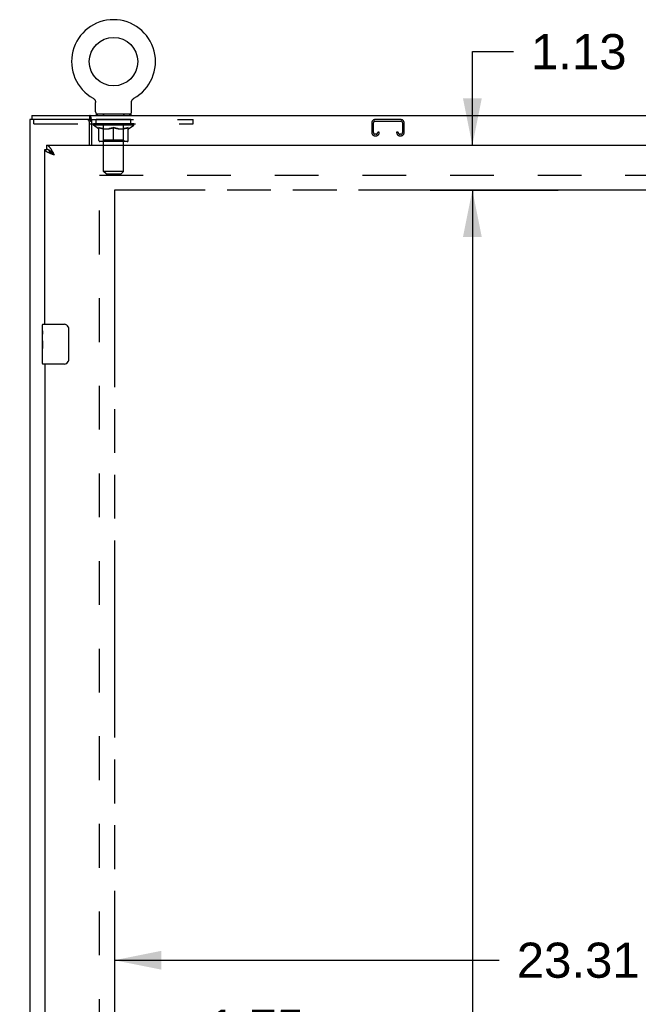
# Model space of a CAD drawing. Header units: inches. Extents: x 0 to 200, y 0 to 130.
# Tile 8 of 21: x 34 to 49, y 78 to 103. Entities that reach past the tile are written whole.
import ezdxf

# ---------------------------------------------------------------- set-up
doc = ezdxf.new("R2010")
doc.units = ezdxf.units.IN
doc.header["$LTSCALE"] = 11.011777
doc.header["$MEASUREMENT"] = 0
doc.linetypes.add('HIDDEN', pattern=[0.2, 0.1, -0.1])
doc.linetypes.add('PHANTOM', pattern=[0.8, 0.45, -0.05, 0.1, -0.05, 0.1, -0.05])
doc.layers.get('0').update_dxf_attribs({"linetype": 'CONTINUOUS'})
for name, color, linetype in [('02___PRT_ALL_AXES', 7, 'CONTINUOUS'), ('AVAILABLE_DOOR_SPACE', 7, 'CONTINUOUS'), ('DEFAULT_2', 8, 'HIDDEN'), ('DIMENSIONS', 7, 'CONTINUOUS')]:
    doc.layers.add(name, color=color, linetype=linetype)
doc.styles.get("Standard").update_dxf_attribs({"font": 'arial.ttf'})
doc.dimstyles.new('DIMSTYLE_1', dxfattribs={"dimtxt": 0.883298, "dimasz": 1.17773, "dimexe": 0.09, "dimexo": 0.07, "dimgap": 0.0375, "dimtad": 0, "dimtih": 1, "dimtoh": 1, "dimzin": 4, "dimdsep": 46, "dimtxsty": 'Standard', "dimblk": '_FILLED', "dimblk1": '_FILLED', "dimblk2": '_FILLED', "dimcen": 0.09, "dimazin": 1, "dimtfac": 1, "dimtdec": 3, "dimtofl": 0, "dimtmove": 0, "dimatfit": 3, "dimldrblk": '_FILLED', "dimfxl": 0, "dimtolj": 1, "dimtzin": 4, "dimarcsym": 0})

# ---------------------------------------------------------------- blocks, each defined once
blk = doc.blocks.new('_FILLED')
at = {"color": 0, "linetype": 'ByBlock'}
blk.add_solid([(0, 0), (-1, 0.2), (-1, -0.2)], dxfattribs=at)
blk = doc.blocks.new('*D8')
at = {"layer": 'DIMENSIONS', "color": 2, "linetype": 'Continuous'}
for p, q in [((34.253, 77.32), (31.897, 77.32)), ((36.003, 77.32), (37.927, 77.32))]:
    blk.add_line(p, q, dxfattribs=at)
at = {"layer": 'DIMENSIONS', "color": 2, "linetype": 'Continuous', "xscale": 1.1777301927, "yscale": 1.1777301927, "zscale": 1.1777301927}
blk.add_blockref('_FILLED', (34.253, 77.32), dxfattribs=at)
at = {"layer": 'DIMENSIONS', "color": 2, "linetype": 'Continuous', "xscale": 1.1777301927, "yscale": 1.1777301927, "zscale": 1.1777301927, "rotation": 180}
blk.add_blockref('_FILLED', (36.003, 77.32), dxfattribs=at)
at = {"layer": 'DIMENSIONS', "color": 2, "linetype": 'Continuous', "insert": (38.369, 77.761), "char_height": 0.8833, "width": 2.40034, "attachment_point": 1, "line_spacing_factor": 0.9}
blk.add_mtext('1.75', dxfattribs=at)
blk = doc.blocks.new('*D9')
at = {"layer": 'DIMENSIONS', "color": 2, "linetype": 'Continuous'}
for p, q in [((36.003, 79), (45.674, 79)), ((59.315, 79), (49.644, 79))]:
    blk.add_line(p, q, dxfattribs=at)
at = {"layer": 'DIMENSIONS', "color": 2, "linetype": 'Continuous', "xscale": 1.1777301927, "yscale": 1.1777301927, "zscale": 1.1777301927, "rotation": 180}
blk.add_blockref('_FILLED', (36.003, 79), dxfattribs=at)
at = {"layer": 'DIMENSIONS', "color": 2, "linetype": 'Continuous', "xscale": 1.1777301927, "yscale": 1.1777301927, "zscale": 1.1777301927}
blk.add_blockref('_FILLED', (59.315, 79), dxfattribs=at)
at = {"layer": 'DIMENSIONS', "color": 2, "linetype": 'Continuous', "insert": (47.659, 79.442), "char_height": 0.8833, "width": 3.08662, "attachment_point": 2, "line_spacing_factor": 0.9}
blk.add_mtext('23.31', dxfattribs=at)
blk = doc.blocks.new('*D11')
at = {"layer": 'DIMENSIONS', "color": 2, "linetype": 'Continuous'}
for p, q in [((45.859, 98.36), (43.939, 98.36)), ((44.999, 98.36), (44.999, 71.118)), ((44.999, 42.11), (44.999, 68.027))]:
    blk.add_line(p, q, dxfattribs=at)
at = {"layer": 'DIMENSIONS', "color": 2, "linetype": 'Continuous', "xscale": 1.1777301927, "yscale": 1.1777301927, "zscale": 1.1777301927}
for p, rotation in [((44.999, 98.36), 90), ((44.999, 42.11), 270)]:
    blk.add_blockref('_FILLED', p, dxfattribs=dict(at, rotation=rotation))
at = {"layer": 'DIMENSIONS', "color": 2, "linetype": 'Continuous', "insert": (44.999, 70.677), "char_height": 0.8833, "width": 3.08662, "attachment_point": 2, "line_spacing_factor": 0.9}
blk.add_mtext('56.25\\Ptyp.', dxfattribs=at)
blk = doc.blocks.new('*D13')
at = {"layer": 'DIMENSIONS', "color": 2, "linetype": 'Continuous'}
for p, q in [((44.999, 99.485), (44.999, 101.84)), ((44.999, 101.84), (46.03, 101.84)), ((43.939, 98.36), (47.154, 98.36)), ((44.999, 98.36), (44.999, 96.004))]:
    blk.add_line(p, q, dxfattribs=at)
at = {"layer": 'DIMENSIONS', "color": 2, "linetype": 'Continuous', "xscale": 1.1777301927, "yscale": 1.1777301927, "zscale": 1.1777301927}
for p, rotation in [((44.999, 99.485), 270), ((44.999, 98.36), 90)]:
    blk.add_blockref('_FILLED', p, dxfattribs=dict(at, rotation=rotation))
at = {"layer": 'DIMENSIONS', "color": 2, "linetype": 'Continuous', "insert": (46.472, 102.281), "char_height": 0.8833, "width": 2.40034, "attachment_point": 1, "line_spacing_factor": 0.9}
blk.add_mtext('1.13', dxfattribs=at)

msp = doc.modelspace()

# ---------------------------------------------------------------- linework, layer by layer
at = {"color": 7, "linetype": 'Continuous'}
for p, q in [((35.466, 100.67), (35.47, 100.667)), ((35.466, 100.67), (35.466, 100.67)), ((35.47, 100.667), (35.474, 100.665)), ((35.474, 100.665), (35.477, 100.663)), ((35.477, 100.663), (35.481, 100.66)), ((35.481, 100.66), (35.484, 100.657)), ((35.484, 100.657), (35.488, 100.654)), ((35.488, 100.654), (35.491, 100.651)), ((35.491, 100.651), (35.494, 100.648)), ((35.494, 100.648), (35.497, 100.645)), ((35.497, 100.645), (35.5, 100.642)), ((35.5, 100.642), (35.503, 100.638)), ((35.503, 100.638), (35.505, 100.635)), ((35.505, 100.635), (35.508, 100.631)), ((35.508, 100.631), (35.51, 100.627)), ((35.51, 100.627), (35.513, 100.624)), ((35.513, 100.624), (35.515, 100.62)), ((35.515, 100.62), (35.517, 100.616)), ((35.517, 100.616), (35.519, 100.612)), ((35.519, 100.612), (35.521, 100.608)), ((35.521, 100.608), (35.522, 100.604)), ((35.522, 100.604), (35.524, 100.599)), ((35.524, 100.599), (35.525, 100.595)), ((35.525, 100.595), (35.526, 100.591)), ((35.53, 100.565), (35.53, 100.561)), ((35.53, 100.325), (35.53, 100.561)), ((36.434, 100.573), (36.435, 100.578)), ((36.434, 100.561), (36.434, 100.565)), ((36.434, 100.325), (36.434, 100.561)), ((36.436, 100.586), (36.437, 100.591)), ((36.436, 100.582), (36.436, 100.587)), ((36.437, 100.591), (36.439, 100.595)), ((36.439, 100.595), (36.44, 100.599)), ((36.44, 100.599), (36.441, 100.604)), ((36.441, 100.604), (36.443, 100.608)), ((36.443, 100.608), (36.445, 100.612)), ((36.445, 100.612), (36.447, 100.616)), ((36.447, 100.616), (36.449, 100.62)), ((36.449, 100.62), (36.451, 100.624)), ((36.451, 100.624), (36.453, 100.627)), ((36.453, 100.627), (36.455, 100.631)), ((36.455, 100.631), (36.458, 100.635)), ((36.458, 100.635), (36.461, 100.638)), ((36.461, 100.638), (36.464, 100.642)), ((36.463, 100.642), (36.466, 100.645)), ((36.466, 100.645), (36.47, 100.648)), ((36.469, 100.648), (36.473, 100.651)), ((36.473, 100.651), (36.476, 100.654)), ((36.476, 100.654), (36.479, 100.657)), ((36.479, 100.657), (36.483, 100.66)), ((36.483, 100.66), (36.486, 100.663)), ((36.486, 100.663), (36.49, 100.665)), ((36.49, 100.665), (36.494, 100.667)), ((36.49, 100.665), (36.492, 100.666)), ((36.494, 100.667), (36.498, 100.67)), ((36.498, 100.67), (36.497, 100.67)), ((35.544, 100.265), (35.544, 100.235)), ((36.419, 100.265), (35.544, 100.265)), ((36.419, 100.265), (36.419, 100.235)), ((33.93, 100.235), (33.93, 100.131)), ((33.93, 100.235), (93.826, 100.235)), ((35.377, 100.027), (35.43, 100.027)), ((35.385, 100.131), (35.385, 100.235)), ((35.43, 100.138), (35.43, 99.485)), ((34.253, 99.381), (34.295, 99.381)), ((34.295, 99.485), (34.295, 99.381)), ((34.359, 99.364), (34.357, 99.365)), ((34.463, 99.278), (34.456, 99.284)), ((34.47, 99.271), (34.463, 99.278)), ((34.474, 99.254), (34.466, 99.259)), ((34.476, 99.263), (34.47, 99.271)), ((34.483, 99.249), (34.474, 99.254)), ((34.486, 99.253), (34.476, 99.263)), ((34.499, 99.238), (34.486, 99.253)), ((34.499, 99.238), (34.483, 99.249)), ((34.193, 94.824), (34.193, 94.97)), ((34.208, 94.985), (34.748, 94.985)), ((34.848, 94.885), (34.848, 94.085)), ((34.193, 94.566), (34.193, 94.6)), ((34.193, 94.369), (34.193, 94.401)), ((34.193, 94), (34.193, 94.139)), ((34.748, 93.985), (34.208, 93.985))]:
    msp.add_line(p, q, dxfattribs=at)
at = {"color": 3, "linetype": 'Continuous'}
for p, q in [((33.878, 100.131), (33.878, 40.339)), ((35.385, 100.131), (33.878, 100.131)), ((35.377, 99.485), (35.377, 100.068)), ((34.253, 94.985), (34.253, 99.381)), ((34.295, 99.485), (62.898, 99.485)), ((34.428, 99.265), (34.416, 99.27)), ((34.439, 99.261), (34.428, 99.265)), ((34.451, 99.256), (34.439, 99.261)), ((34.463, 99.252), (34.451, 99.256)), ((34.47, 99.294), (34.463, 99.306)), ((34.476, 99.282), (34.47, 99.294)), ((34.483, 99.269), (34.476, 99.282)), ((34.499, 99.238), (34.483, 99.269)), ((34.475, 99.247), (34.463, 99.252)), ((34.499, 99.238), (34.475, 99.247)), ((34.253, 93.985), (34.253, 70.735))]:
    msp.add_line(p, q, dxfattribs=at)
at = {"color": 7, "linetype": 'Continuous'}
for points in [[(35.526, 100.591), (35.527, 100.586), (35.528, 100.582)], [(35.527, 100.587), (35.528, 100.582), (35.529, 100.578), (35.529, 100.573), (35.529, 100.569), (35.53, 100.565)], [(35.529, 100.573), (35.529, 100.569), (35.53, 100.565)], [(36.434, 100.561), (36.434, 100.565), (36.434, 100.569), (36.434, 100.573), (36.435, 100.578), (36.436, 100.582)], [(35.416, 100.184), (35.415, 100.189), (35.414, 100.194), (35.413, 100.199), (35.411, 100.204), (35.41, 100.209), (35.408, 100.213), (35.406, 100.217), (35.405, 100.22), (35.403, 100.223), (35.401, 100.226), (35.399, 100.229), (35.396, 100.231), (35.394, 100.233), (35.392, 100.234), (35.389, 100.234), (35.387, 100.235), (35.385, 100.235)], [(35.43, 100.138), (35.429, 100.14), (35.428, 100.143), (35.426, 100.146), (35.425, 100.15), (35.423, 100.154), (35.422, 100.159), (35.421, 100.164), (35.42, 100.169), (35.419, 100.174), (35.416, 100.184)], [(34.357, 99.365), (34.354, 99.366), (34.351, 99.368), (34.348, 99.369), (34.344, 99.371), (34.341, 99.372), (34.338, 99.373), (34.334, 99.374), (34.331, 99.375), (34.328, 99.376), (34.324, 99.377), (34.321, 99.378), (34.318, 99.379), (34.315, 99.379), (34.311, 99.38), (34.308, 99.38), (34.305, 99.38), (34.301, 99.381), (34.298, 99.381), (34.295, 99.381)], [(34.456, 99.284), (34.453, 99.288), (34.45, 99.291), (34.446, 99.295), (34.443, 99.298), (34.44, 99.301), (34.437, 99.304), (34.433, 99.308), (34.43, 99.311), (34.427, 99.314), (34.423, 99.317), (34.42, 99.32), (34.417, 99.323), (34.413, 99.326), (34.41, 99.328), (34.407, 99.331), (34.404, 99.334), (34.4, 99.337), (34.397, 99.339), (34.394, 99.342), (34.39, 99.344), (34.387, 99.346), (34.384, 99.349), (34.381, 99.351), (34.377, 99.353), (34.374, 99.355), (34.371, 99.357), (34.367, 99.359), (34.364, 99.361), (34.361, 99.363), (34.359, 99.364)], [(34.466, 99.259), (34.458, 99.265), (34.454, 99.267), (34.451, 99.27), (34.447, 99.273), (34.443, 99.275), (34.439, 99.278), (34.435, 99.281), (34.432, 99.283), (34.428, 99.286), (34.424, 99.288), (34.421, 99.291), (34.418, 99.294), (34.414, 99.296), (34.411, 99.299), (34.408, 99.302), (34.405, 99.304), (34.401, 99.307), (34.398, 99.31), (34.396, 99.312), (34.393, 99.315), (34.39, 99.318), (34.387, 99.32), (34.385, 99.323), (34.383, 99.325), (34.38, 99.328), (34.378, 99.331), (34.376, 99.333), (34.374, 99.336), (34.372, 99.339), (34.37, 99.341), (34.368, 99.344), (34.367, 99.347), (34.365, 99.349), (34.364, 99.352), (34.363, 99.354), (34.362, 99.357), (34.361, 99.36), (34.36, 99.362), (34.359, 99.364)], [(34.841, 94.921), (34.843, 94.915), (34.845, 94.909), (34.846, 94.903), (34.847, 94.897), (34.847, 94.891), (34.848, 94.885)], [(34.848, 94.085), (34.847, 94.079), (34.847, 94.072), (34.846, 94.066), (34.845, 94.06), (34.843, 94.054), (34.841, 94.049)]]:
    msp.add_lwpolyline(points, dxfattribs=at)
at = {"color": 3, "linetype": 'Continuous'}
for points in [[(35.401, 100.112), (35.4, 100.115), (35.399, 100.117), (35.397, 100.12), (35.396, 100.122), (35.395, 100.124), (35.394, 100.126), (35.392, 100.128), (35.391, 100.129), (35.389, 100.13), (35.388, 100.13), (35.386, 100.131), (35.385, 100.131)], [(35.43, 100.075), (35.428, 100.075), (35.426, 100.076), (35.424, 100.077), (35.422, 100.078), (35.42, 100.079), (35.418, 100.081), (35.416, 100.083), (35.414, 100.085), (35.412, 100.087), (35.411, 100.09), (35.409, 100.092), (35.408, 100.095), (35.407, 100.097), (35.405, 100.1), (35.404, 100.103), (35.403, 100.106), (35.401, 100.112)], [(34.357, 99.294), (34.352, 99.296), (34.348, 99.298), (34.343, 99.301), (34.338, 99.303), (34.334, 99.305), (34.329, 99.307), (34.325, 99.31), (34.321, 99.312), (34.317, 99.314), (34.313, 99.316), (34.309, 99.319), (34.305, 99.321), (34.301, 99.323), (34.298, 99.325), (34.294, 99.327), (34.291, 99.33), (34.288, 99.332), (34.285, 99.334), (34.282, 99.336), (34.279, 99.339), (34.276, 99.341), (34.274, 99.343), (34.272, 99.345), (34.269, 99.347), (34.267, 99.35), (34.265, 99.352), (34.263, 99.354), (34.262, 99.356), (34.26, 99.359), (34.259, 99.361), (34.257, 99.363), (34.256, 99.365), (34.255, 99.367), (34.255, 99.37), (34.254, 99.372), (34.253, 99.374), (34.253, 99.376), (34.253, 99.379), (34.253, 99.381)], [(34.42, 99.379), (34.417, 99.384), (34.413, 99.389), (34.41, 99.394), (34.407, 99.399), (34.404, 99.404), (34.4, 99.408), (34.397, 99.413), (34.394, 99.417), (34.39, 99.421), (34.387, 99.425), (34.384, 99.429), (34.381, 99.433), (34.377, 99.437), (34.374, 99.441), (34.371, 99.444), (34.367, 99.448), (34.364, 99.451), (34.361, 99.454), (34.357, 99.457), (34.354, 99.46), (34.351, 99.462), (34.348, 99.465), (34.344, 99.467), (34.341, 99.47), (34.338, 99.472), (34.334, 99.474), (34.331, 99.475), (34.328, 99.477), (34.324, 99.478), (34.321, 99.48), (34.318, 99.481), (34.315, 99.482), (34.311, 99.483), (34.308, 99.484), (34.305, 99.484), (34.301, 99.485), (34.298, 99.485), (34.295, 99.485)], [(34.416, 99.27), (34.405, 99.274), (34.399, 99.276), (34.394, 99.278), (34.388, 99.281), (34.383, 99.283), (34.378, 99.285), (34.373, 99.287), (34.367, 99.29), (34.362, 99.292), (34.357, 99.294)], [(34.463, 99.306), (34.46, 99.312), (34.456, 99.318), (34.453, 99.324), (34.45, 99.33), (34.446, 99.336), (34.443, 99.341), (34.44, 99.347), (34.437, 99.352), (34.433, 99.358), (34.43, 99.363), (34.427, 99.369), (34.423, 99.374), (34.42, 99.379)]]:
    msp.add_lwpolyline(points, dxfattribs=at)
at = {"color": 7, "linetype": 'Continuous'}
msp.add_circle((35.982, 101.589), 0.609, dxfattribs=at)
for centre, radius, start, end in [((35.982, 101.589), 1.054, 299.1042, 240.8958), ((35.59, 100.325), 0.06, 180, 270), ((36.374, 100.325), 0.06, 270, 360), ((34.208, 94.97), 0.015, 90, 180), ((34.748, 94.885), 0.1, 21.1999, 90), ((34.208, 94), 0.015, 180, 270), ((34.748, 94.085), 0.1, 270, 338.7946)]:
    msp.add_arc(centre, radius, start, end, dxfattribs=at)
at = {"color": 3, "linetype": 'Continuous'}
msp.add_arc((35.315, 100.068), 0.0625, 0, 90, dxfattribs=at)
at = {"layer": '02___PRT_ALL_AXES', "color": 8, "linetype": 'HIDDEN'}
for p, q in [((35.544, 100.027), (35.544, 100.131)), ((36.419, 100.131), (35.544, 100.131)), ((36.419, 100.027), (35.544, 100.027)), ((36.419, 100.027), (36.419, 100.131))]:
    msp.add_line(p, q, dxfattribs=at)
at = {"layer": '02___PRT_ALL_AXES', "color": 7, "linetype": 'Continuous'}
for p, q in [((34.193, 94.824), (34.193, 94.97)), ((34.193, 94.566), (34.193, 94.823)), ((34.198, 94.768), (34.193, 94.768)), ((34.193, 94.6), (34.2, 94.6)), ((34.193, 94), (34.193, 94.564)), ((34.2, 94.6), (34.2, 94.736)), ((34.194, 94.537), (34.193, 94.537)), ((34.193, 94.405), (34.199, 94.405)), ((34.193, 94.369), (34.2, 94.369)), ((34.193, 94.307), (34.2, 94.307)), ((34.194, 94.539), (34.196, 94.517)), ((34.2, 94.139), (34.2, 94.369)), ((34.193, 94.139), (34.2, 94.139))]:
    msp.add_line(p, q, dxfattribs=at)
for points in [[(34.193, 94.824), (34.193, 94.82), (34.193, 94.816), (34.194, 94.81), (34.195, 94.797)], [(34.195, 94.797), (34.196, 94.79), (34.197, 94.782), (34.198, 94.773)], [(34.193, 94.566), (34.193, 94.558), (34.193, 94.549), (34.194, 94.539)], [(34.198, 94.773), (34.199, 94.764), (34.199, 94.755), (34.2, 94.746), (34.2, 94.736)], [(34.196, 94.517), (34.197, 94.505), (34.198, 94.493), (34.199, 94.481), (34.199, 94.468), (34.2, 94.456), (34.2, 94.443), (34.2, 94.43), (34.199, 94.417), (34.199, 94.405), (34.198, 94.392), (34.197, 94.38)]]:
    msp.add_lwpolyline(points, dxfattribs=at)
msp.add_ellipse((34.456, 94.401), major_axis=(0.263, 0), ratio=0.432808, start_param=-3.141593, end_param=-2.961605, dxfattribs=at)
at = {"layer": 'AVAILABLE_DOOR_SPACE', "color": 4, "linetype": 'PHANTOM'}
for p, q in [((36.003, 98.36), (36.003, 42.11)), ((47.096, 98.36), (36.003, 98.36)), ((47.096, 98.359), (47.096, 98.36)), ((50.096, 98.359), (47.096, 98.359))]:
    msp.add_line(p, q, dxfattribs=at)
at = {"layer": 'DEFAULT_2', "color": 8, "linetype": 'HIDDEN'}
for p, q in [((35.466, 100.67), (35.466, 100.67)), ((35.472, 100.666), (35.474, 100.665)), ((36.498, 100.67), (36.498, 100.67)), ((35.732, 100.265), (35.732, 100.235)), ((36.232, 100.265), (36.232, 100.235)), ((33.982, 100.027), (33.982, 100.131)), ((33.982, 100.027), (35.377, 100.027)), ((35.385, 100.131), (37.982, 100.131)), ((35.43, 100.027), (37.982, 100.027)), ((35.476, 99.989), (35.476, 100.027)), ((35.483, 100.022), (35.483, 100.027)), ((35.49, 100.019), (35.49, 100.022)), ((35.49, 100.019), (36.473, 100.019)), ((35.497, 100.019), (35.497, 100.022)), ((35.498, 100.019), (35.498, 100.022)), ((35.506, 100.022), (35.506, 100.027)), ((35.519, 100.019), (35.519, 100.022)), ((35.521, 100.019), (35.521, 100.022)), ((35.543, 100.022), (35.543, 100.027)), ((35.555, 100.019), (35.555, 100.022)), ((35.557, 100.019), (35.557, 100.022)), ((35.72, 100.021), (35.559, 100.021)), ((35.594, 100.022), (35.594, 100.027)), ((35.595, 100.019), (35.595, 100.021)), ((35.596, 100.019), (35.596, 100.021)), ((35.598, 100.019), (35.598, 100.021)), ((35.604, 100.019), (35.604, 100.022)), ((35.604, 100.019), (35.604, 100.021)), ((35.607, 100.019), (35.607, 100.022)), ((35.609, 100.019), (35.609, 100.022)), ((35.613, 100.019), (35.613, 100.021)), ((35.624, 100.019), (35.624, 100.021)), ((35.639, 100.019), (35.639, 100.023)), ((35.639, 100.019), (35.639, 100.021)), ((35.655, 100.019), (35.655, 100.021)), ((35.655, 100.019), (35.655, 100.021)), ((35.656, 100.022), (35.656, 100.027)), ((35.664, 100.019), (35.664, 100.022)), ((35.667, 100.019), (35.667, 100.022)), ((35.675, 100.019), (35.675, 100.021)), ((35.684, 100.019), (35.684, 100.025)), ((35.696, 100.019), (35.696, 100.021)), ((35.699, 100.019), (35.699, 100.021)), ((35.72, 100.019), (35.72, 100.021)), ((35.774, 100.021), (35.724, 100.021)), ((35.729, 100.022), (35.729, 100.027)), ((35.733, 98.825), (35.733, 100.235)), ((35.734, 100.019), (35.734, 100.022)), ((35.738, 100.019), (35.738, 100.022)), ((35.743, 100.019), (35.743, 100.026)), ((35.746, 100.019), (35.746, 100.021)), ((35.755, 100.019), (35.755, 100.021)), ((35.774, 100.019), (35.774, 100.021)), ((35.834, 100.021), (35.787, 100.021)), ((35.803, 100.019), (35.803, 100.021)), ((35.809, 100.022), (35.809, 100.027)), ((35.812, 100.019), (35.812, 100.022)), ((35.813, 100.019), (35.813, 100.026)), ((35.816, 100.019), (35.816, 100.022)), ((35.822, 100.019), (35.822, 100.022)), ((35.834, 100.019), (35.834, 100.021)), ((35.898, 100.021), (35.855, 100.021)), ((35.865, 100.019), (35.865, 100.021)), ((35.89, 100.021), (35.952, 100.025)), ((35.894, 100.022), (35.894, 100.027)), ((35.894, 100.022), (35.894, 100.027)), ((35.894, 100.027), (35.894, 100.027)), ((35.894, 100.019), (35.894, 100.022)), ((35.897, 100.019), (35.897, 100.022)), ((35.898, 100.019), (35.898, 100.021)), ((35.899, 100.019), (35.899, 100.022)), ((35.927, 100.021), (35.978, 100.021)), ((35.931, 100.019), (35.931, 100.021)), ((35.935, 100.021), (35.935, 100.024)), ((35.952, 100.021), (35.952, 100.025)), ((35.965, 100.019), (35.965, 100.021)), ((35.98, 100.022), (35.98, 100.022)), ((35.98, 100.019), (35.98, 100.022)), ((35.98, 100.019), (35.98, 100.022)), ((35.982, 100.022), (35.982, 100.027)), ((35.982, 100.027), (36.073, 100.021)), ((35.984, 100.019), (35.984, 100.022)), ((35.984, 100.019), (35.984, 100.022)), ((35.984, 100.022), (35.984, 100.022)), ((35.998, 100.019), (35.998, 100.021)), ((35.998, 100.021), (36.037, 100.021)), ((36.032, 100.019), (36.032, 100.021)), ((36.065, 100.019), (36.065, 100.022)), ((36.065, 100.019), (36.065, 100.021)), ((36.065, 100.021), (36.109, 100.021)), ((36.066, 100.019), (36.066, 100.022)), ((36.069, 100.022), (36.069, 100.027)), ((36.069, 100.027), (36.07, 100.027)), ((36.069, 100.019), (36.069, 100.022)), ((36.07, 100.022), (36.07, 100.027)), ((36.098, 100.019), (36.098, 100.021)), ((36.13, 100.019), (36.13, 100.021)), ((36.13, 100.021), (36.177, 100.021)), ((36.142, 100.019), (36.142, 100.022)), ((36.148, 100.019), (36.148, 100.022)), ((36.15, 100.019), (36.15, 100.026)), ((36.152, 100.019), (36.152, 100.022)), ((36.155, 100.022), (36.155, 100.027)), ((36.161, 100.019), (36.161, 100.021)), ((36.19, 100.019), (36.19, 100.021)), ((36.19, 100.021), (36.239, 100.021)), ((36.209, 100.019), (36.209, 100.021)), ((36.218, 100.019), (36.218, 100.021)), ((36.221, 100.019), (36.221, 100.026)), ((36.226, 100.019), (36.226, 100.022)), ((36.229, 100.019), (36.229, 100.022)), ((36.231, 98.825), (36.231, 100.235)), ((36.235, 100.022), (36.235, 100.027)), ((36.243, 100.019), (36.243, 100.021)), ((36.243, 100.021), (36.404, 100.021)), ((36.265, 100.019), (36.265, 100.021)), ((36.267, 100.019), (36.267, 100.021)), ((36.28, 100.019), (36.28, 100.025)), ((36.289, 100.019), (36.289, 100.021)), ((36.296, 100.019), (36.296, 100.022)), ((36.299, 100.019), (36.299, 100.022)), ((36.307, 100.022), (36.307, 100.027)), ((36.308, 100.019), (36.308, 100.021)), ((36.308, 100.019), (36.308, 100.021)), ((36.325, 100.019), (36.325, 100.023)), ((36.325, 100.019), (36.325, 100.021)), ((36.339, 100.019), (36.339, 100.021)), ((36.351, 100.019), (36.351, 100.021)), ((36.354, 100.019), (36.354, 100.022)), ((36.357, 100.019), (36.357, 100.022)), ((36.36, 100.019), (36.36, 100.022)), ((36.36, 100.019), (36.36, 100.021)), ((36.365, 100.019), (36.365, 100.021)), ((36.368, 100.019), (36.368, 100.021)), ((36.368, 100.019), (36.368, 100.021)), ((36.37, 100.022), (36.37, 100.027)), ((36.406, 100.019), (36.406, 100.022)), ((36.409, 100.019), (36.409, 100.022)), ((36.42, 100.022), (36.42, 100.027)), ((36.443, 100.019), (36.443, 100.022)), ((36.444, 100.019), (36.444, 100.022)), ((36.457, 100.022), (36.457, 100.027)), ((36.465, 100.019), (36.465, 100.022)), ((36.466, 100.019), (36.466, 100.022)), ((36.473, 100.019), (36.473, 100.022)), ((36.48, 100.022), (36.48, 100.027)), ((36.488, 99.989), (36.488, 100.027)), ((37.982, 100.027), (37.982, 100.131)), ((42.471, 100.051), (42.471, 99.805)), ((42.511, 99.805), (42.511, 100.051)), ((43.204, 100.131), (42.551, 100.131)), ((42.551, 100.091), (43.204, 100.091)), ((43.244, 100.051), (43.244, 99.805)), ((43.284, 99.805), (43.284, 100.051)), ((35.603, 99.9), (35.476, 99.989)), ((36.488, 99.989), (35.476, 99.989)), ((35.603, 99.9), (35.611, 99.9)), ((35.611, 99.61), (35.611, 99.935)), ((35.725, 99.9), (35.869, 99.9)), ((35.732, 99.612), (35.732, 99.987)), ((35.982, 99.581), (35.982, 99.935)), ((36.095, 99.9), (36.238, 99.9)), ((36.232, 99.612), (36.232, 99.987)), ((36.352, 99.61), (36.352, 99.935)), ((36.352, 99.9), (36.361, 99.9)), ((36.361, 99.9), (36.488, 99.989)), ((42.579, 99.765), (42.551, 99.765)), ((42.619, 99.818), (42.619, 99.805)), ((42.659, 99.818), (42.619, 99.818)), ((42.659, 99.805), (42.659, 99.818)), ((43.096, 99.818), (43.096, 99.805)), ((43.136, 99.818), (43.096, 99.818)), ((43.136, 99.805), (43.136, 99.818)), ((43.204, 99.765), (43.176, 99.765)), ((36.323, 99.581), (35.641, 99.581)), ((35.732, 99.612), (35.7, 99.581)), ((36.232, 99.612), (35.732, 99.612)), ((36.232, 99.612), (36.264, 99.581)), ((42.551, 99.725), (42.579, 99.725)), ((43.176, 99.725), (43.204, 99.725)), ((35.628, 41.683), (35.628, 98.787)), ((35.793, 98.765), (35.733, 98.825)), ((36.231, 98.825), (35.733, 98.825)), ((35.793, 98.765), (36.171, 98.765)), ((36.171, 98.765), (36.231, 98.825)), ((35.628, 98.735), (62.232, 98.735))]:
    msp.add_line(p, q, dxfattribs=at)
for points in [[(35.731, 99.9), (35.711, 99.904), (35.692, 99.908), (35.672, 99.914), (35.652, 99.92), (35.632, 99.927), (35.611, 99.935)], [(35.611, 99.934), (35.631, 99.927), (35.65, 99.92), (35.669, 99.914), (35.688, 99.909), (35.706, 99.904), (35.725, 99.9)], [(35.982, 99.935), (35.961, 99.927), (35.941, 99.92), (35.92, 99.914), (35.901, 99.908), (35.881, 99.904), (35.861, 99.9)], [(35.869, 99.9), (35.887, 99.904), (35.906, 99.909), (35.925, 99.914), (35.943, 99.92), (35.963, 99.926), (35.982, 99.934)], [(36.102, 99.9), (36.083, 99.904), (36.063, 99.909), (36.043, 99.914), (36.023, 99.92), (36.002, 99.927), (35.982, 99.935)], [(35.982, 99.934), (36.001, 99.926), (36.02, 99.92), (36.039, 99.914), (36.058, 99.908), (36.076, 99.904), (36.095, 99.9)], [(36.352, 99.935), (36.332, 99.927), (36.311, 99.92), (36.291, 99.914), (36.272, 99.908), (36.252, 99.904), (36.232, 99.9)], [(36.238, 99.9), (36.257, 99.904), (36.276, 99.909), (36.295, 99.914), (36.314, 99.92), (36.333, 99.927), (36.352, 99.934)]]:
    msp.add_lwpolyline(points, dxfattribs=at)
for centre, radius, start, end in [((35.703, 100.235), 0.03, 0, 90), ((36.261, 100.235), 0.03, 90, 180), ((35.7, 99.987), 0.0318, 0, 90), ((36.264, 99.987), 0.0318, 90, 180), ((42.551, 100.051), 0.08, 90, 180), ((42.551, 100.051), 0.04, 90, 180), ((43.204, 100.051), 0.08, 0, 90), ((43.204, 100.051), 0.04, 0, 90), ((42.551, 99.805), 0.08, 180, 270), ((42.551, 99.805), 0.04, 180, 270), ((42.579, 99.805), 0.08, 270, 360), ((42.579, 99.805), 0.04, 270, 360), ((43.176, 99.805), 0.08, 180, 270), ((43.176, 99.805), 0.04, 180, 270), ((43.204, 99.805), 0.08, 270, 360), ((43.204, 99.805), 0.04, 270, 360), ((35.641, 99.61), 0.0296, 180, 270), ((36.323, 99.61), 0.0296, 270, 360)]:
    msp.add_arc(centre, radius, start, end, dxfattribs=at)
for centre, major_axis, ratio, start_param, end_param in [((35.982, 100.027), (0.506, 0.005), 0.05963, 2.96643, 3.140963), ((35.46, 100.017), (0.158, 0), 0.060556, 0.430652, 1.470503), ((35.982, 100.027), (0.506, 0), 0.060556, 3.141593, 3.316126), ((35.46, 100.012), (0.158, 0.002), 0.05963, 1.376596, 1.469874), ((35.982, 100.027), (0.506, 0.011), 0.05688, 2.791345, 2.965878), ((35.44, 100.017), (0.158, 0.002), 0.05963, 0.25549, 1.295341), ((35.495, 100.017), (0.158, -0.002), 0.05963, 0.605815, 1.645666), ((35.982, 100.027), (0.506, -0.005), 0.05963, -2.96643, -2.791898), ((35.495, 100.012), (0.158, 0), 0.060556, 1.551758, 1.645036), ((35.44, 100.012), (0.158, 0.003), 0.05688, 1.20151, 1.294789), ((35.496, 100.014), (0.131, 0.001), 0.05963, 1.065228, 1.614276), ((35.48, 100.014), (0.131, 0.003), 0.05688, 0.890143, 1.43919), ((35.526, 100.014), (0.131, 0), 0.060556, 1.240391, 1.789438), ((35.982, 100.027), (0.506, 0.015), 0.052395, 2.616403, 2.790936), ((35.437, 100.017), (0.158, 0.003), 0.05688, 0.080405, 1.120256), ((35.545, 100.017), (0.158, -0.003), 0.05688, 0.7809, 1.820751), ((35.982, 100.027), (0.506, -0.011), 0.05688, -2.791345, -2.616812), ((35.545, 100.012), (0.158, -0.002), 0.05963, 1.72692, 1.820198), ((35.437, 100.012), (0.158, 0.005), 0.052395, 1.026568, 1.119847), ((35.48, 100.014), (0.131, 0.004), 0.052395, 0.715201, 1.264248), ((35.571, 100.014), (0.131, -0.001), 0.05963, 1.415553, 1.9646), ((35.982, 100.027), (0.506, 0.02), 0.046319, 2.441654, 2.616187), ((35.608, 100.017), (0.158, -0.005), 0.052395, 0.955842, 1.995693), ((35.451, 100.017), (0.158, 0.005), 0.052395, -0.094537, 0.945314), ((35.982, 100.027), (0.506, -0.015), 0.052395, -2.616403, -2.44187), ((35.608, 100.012), (0.158, -0.003), 0.05688, 1.902006, 1.995284), ((35.451, 100.012), (0.158, 0.006), 0.046319, 0.851819, 0.945098), ((35.494, 100.014), (0.131, 0.005), 0.046319, 0.540452, 1.089499), ((35.628, 100.014), (0.131, -0.003), 0.05688, 1.590638, 2.139686), ((35.982, 100.027), (0.506, 0.024), 0.038841, 2.267123, 2.441656), ((35.683, 100.017), (0.158, -0.006), 0.046319, 1.130591, 2.170442), ((35.481, 100.017), (0.158, 0.006), 0.046319, -0.269286, 0.770565), ((35.982, 100.027), (0.506, -0.02), 0.046319, -2.441654, -2.267121), ((35.683, 100.012), (0.158, -0.005), 0.052395, 2.076947, 2.170226), ((35.481, 100.012), (0.158, 0.007), 0.038841, 0.677289, 0.770567), ((35.524, 100.014), (0.131, 0.006), 0.038841, 0.365921, 0.914969), ((35.695, 100.014), (0.131, -0.004), 0.052395, 1.76558, 2.314627), ((35.767, 100.017), (0.158, -0.007), 0.038841, 1.305122, 2.344973), ((35.982, 100.027), (0.506, 0.027), 0.030195, 2.09281, 2.267343), ((35.982, 100.027), (0.506, -0.024), 0.038841, -2.267123, -2.092591), ((35.525, 100.017), (0.158, 0.007), 0.038841, -0.443817, 0.596034), ((35.767, 100.012), (0.158, -0.006), 0.046319, 2.251696, 2.344975), ((35.525, 100.012), (0.158, 0.008), 0.030195, 0.502975, 0.596254), ((35.567, 100.014), (0.131, 0.007), 0.030195, 0.191608, 0.740655), ((35.772, 100.014), (0.131, -0.005), 0.046319, 1.940329, 2.489376), ((35.584, 100.017), (0.158, 0.008), 0.030195, -0.61813, 0.421721), ((35.857, 100.017), (0.158, -0.008), 0.030195, 1.479435, 2.519286), ((35.982, 100.027), (0.506, 0.029), 0.020645, 1.918687, 2.09322), ((35.982, 100.027), (0.506, -0.027), 0.030195, -2.09281, -1.918277), ((35.857, 100.012), (0.158, -0.007), 0.038841, 2.426227, 2.519505), ((35.584, 100.012), (0.158, 0.009), 0.020645, 0.328852, 0.422131), ((35.623, 100.014), (0.131, 0.007), 0.020645, 0.017485, 0.566532), ((35.854, 100.014), (0.131, -0.006), 0.038841, 2.11486, 2.663907), ((35.655, 100.017), (0.158, 0.009), 0.020645, -0.792253, 0.247598), ((35.951, 100.017), (0.158, -0.009), 0.020645, 1.653558, 2.693409), ((35.982, 100.027), (0.506, 0.03), 0.010478, 1.744704, 1.919237), ((35.982, 100.027), (0.506, -0.029), 0.020645, -1.918687, -1.744154), ((35.951, 100.012), (0.158, -0.008), 0.030195, 2.60054, 2.693819), ((35.655, 100.012), (0.158, 0.009), 0.010478, 0.154869, 0.248148), ((35.69, 100.014), (0.131, 0.008), 0.010478, 6.126688, 6.675735), ((35.941, 100.014), (0.131, -0.007), 0.030195, 2.289173, 2.83822), ((35.736, 100.017), (0.158, 0.009), 0.010478, -0.966236, -0.000846), ((36.046, 100.017), (0.158, -0.009), 0.010478, 1.827541, 2.867392), ((35.982, 100.027), (0.506, -0.03), 0.010478, -1.744704, -1.570171), ((36.046, 100.012), (0.158, -0.009), 0.020645, 2.774664, 2.867942), ((36.029, 100.014), (0.131, -0.007), 0.020645, 2.463296, 3.012344), ((35.917, 100.017), (0.158, 0.009), 0.010478, 0.274201, 1.314052), ((35.848, 100.014), (0.131, 0.008), 0.010478, -0.000298, 0.504314), ((35.824, 100.012), (0.158, 0.009), 0.010478, 0.192946, 0.399283), ((35.982, 100.027), (0.506, 0.03), 0.010478, -1.578586, -1.396888), ((36.139, 100.012), (0.158, -0.009), 0.010478, 2.948646, 3.041925), ((36.115, 100.014), (0.131, -0.008), 0.010478, 2.637279, 3.142076), ((36.012, 100.017), (0.158, 0.009), 0.020645, 0.448184, 1.488034), ((35.935, 100.014), (0.131, 0.007), 0.020645, 0.129249, 0.678296), ((35.917, 100.012), (0.158, 0.009), 0.020645, 0.273651, 0.366929), ((36.228, 100.017), (0.158, -0.009), 0.010478, -3.140747, -2.175357), ((35.982, 100.027), (0.506, 0.029), 0.020645, -1.397439, -1.222906), ((35.982, 100.027), (0.506, -0.03), 0.010478, 1.222355, 1.396888), ((36.106, 100.017), (0.158, 0.008), 0.030195, 0.622307, 1.662158), ((36.023, 100.014), (0.131, 0.007), 0.030195, 0.303372, 0.852419), ((36.273, 100.014), (0.131, -0.008), 0.010478, 2.749043, 3.29809), ((36.308, 100.017), (0.158, -0.009), 0.020645, 2.893995, 3.933846), ((36.012, 100.012), (0.158, 0.008), 0.030195, 0.447774, 0.541052), ((36.308, 100.012), (0.158, -0.009), 0.010478, 2.893445, 2.986723), ((35.982, 100.027), (0.506, 0.027), 0.030195, -1.223315, -1.048783), ((36.197, 100.017), (0.158, 0.007), 0.038841, 0.79662, 1.836471), ((35.982, 100.027), (0.506, -0.029), 0.020645, 1.048373, 1.222906), ((36.109, 100.014), (0.131, 0.006), 0.038841, 0.477686, 1.026733), ((36.34, 100.014), (0.131, -0.007), 0.020645, 2.57506, 3.124108), ((36.379, 100.017), (0.158, -0.008), 0.030195, 2.719872, 3.759723), ((36.28, 100.017), (0.158, 0.006), 0.046319, 0.971151, 2.011002), ((36.106, 100.012), (0.158, 0.007), 0.038841, 0.622087, 0.715366), ((36.379, 100.012), (0.158, -0.009), 0.020645, 2.719462, 2.812741), ((35.982, 100.027), (0.506, 0.024), 0.038841, -1.049002, -0.874469), ((35.982, 100.027), (0.506, -0.027), 0.030195, 0.87425, 1.048783), ((36.192, 100.014), (0.131, 0.005), 0.046319, 0.652216, 1.201263), ((36.355, 100.017), (0.158, 0.005), 0.052395, 1.1459, 2.185751), ((36.396, 100.014), (0.131, -0.007), 0.030195, 2.400937, 2.949985), ((36.438, 100.017), (0.158, -0.007), 0.038841, 2.545558, 3.585409), ((36.268, 100.014), (0.131, 0.004), 0.052395, 0.826965, 1.376012), ((36.197, 100.012), (0.158, 0.006), 0.046319, 0.796618, 0.889896), ((36.438, 100.012), (0.158, -0.008), 0.030195, 2.545339, 2.638617), ((36.418, 100.017), (0.158, 0.003), 0.05688, 1.320842, 2.360692), ((35.982, 100.027), (0.506, 0.02), 0.046319, -0.874471, -0.699939), ((35.982, 100.027), (0.506, -0.024), 0.038841, 0.699936, 0.874469), ((36.483, 100.017), (0.158, -0.006), 0.046319, 2.371028, 3.410879), ((36.44, 100.014), (0.131, -0.006), 0.038841, 2.226624, 2.775671), ((36.469, 100.017), (0.158, 0.002), 0.05963, 1.495927, 2.535778), ((36.336, 100.014), (0.131, 0.003), 0.05688, 1.001907, 1.550954), ((36.513, 100.017), (0.158, -0.005), 0.052395, 2.196279, 3.23613), ((36.28, 100.012), (0.158, 0.005), 0.052395, 0.971367, 1.064645), ((36.469, 100.014), (0.131, -0.005), 0.046319, 2.052093, 2.601141), ((36.504, 100.017), (0.158, 0), 0.060556, 1.671089, 2.71094), ((36.483, 100.012), (0.158, -0.007), 0.038841, 2.371026, 2.464304), ((36.526, 100.017), (0.158, -0.003), 0.05688, 2.021337, 3.061188), ((35.982, 100.027), (0.506, 0.015), 0.052395, -0.699723, -0.52519), ((36.523, 100.017), (0.158, -0.002), 0.05963, 1.846251, 2.886102), ((35.982, 100.027), (0.506, -0.02), 0.046319, 0.525406, 0.699939), ((36.393, 100.014), (0.131, 0.001), 0.05963, 1.176993, 1.72604), ((36.484, 100.014), (0.131, -0.004), 0.052395, 1.877344, 2.426392), ((36.437, 100.014), (0.131, 0), 0.060556, 1.352155, 1.901202), ((36.483, 100.014), (0.131, -0.003), 0.05688, 1.702402, 2.25145), ((36.468, 100.014), (0.131, -0.001), 0.05963, 1.527317, 2.076364), ((36.355, 100.012), (0.158, 0.003), 0.05688, 1.146309, 1.239587), ((36.513, 100.012), (0.158, -0.006), 0.046319, 2.196495, 2.289773), ((35.982, 100.027), (0.506, 0.011), 0.05688, -0.524781, -0.350248), ((35.982, 100.027), (0.506, -0.015), 0.052395, 0.350657, 0.52519), ((36.418, 100.012), (0.158, 0.002), 0.05963, 1.321394, 1.414673), ((36.526, 100.012), (0.158, -0.005), 0.052395, 2.021746, 2.115024), ((35.982, 100.027), (0.506, 0.005), 0.05963, -0.349695, -0.175162), ((35.982, 100.027), (0.506, -0.011), 0.05688, 0.175715, 0.350248), ((36.469, 100.012), (0.158, 0), 0.060556, 1.496556, 1.589835), ((36.523, 100.012), (0.158, -0.003), 0.05688, 1.846804, 1.940083), ((36.504, 100.012), (0.158, -0.002), 0.05963, 1.671719, 1.764997), ((35.982, 100.027), (0.506, 0), 0.060556, -0.174533, 0), ((35.982, 100.027), (0.506, -0.005), 0.05963, 0.000629, 0.175162)]:
    msp.add_ellipse(centre, major_axis=major_axis, ratio=ratio, start_param=start_param, end_param=end_param, dxfattribs=at)

# ---------------------------------------------------------------- dimensions: what is measured, and where the dimension line sits
at = {"layer": 'DIMENSIONS', "color": 2, "linetype": 'Continuous'}
for base, p1, p2, angle, picture, middle in [((44.999403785, 99.48485387), (47.224428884, 98.35985387), (34.314743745, 99.48485387), 90, '*D13', (47.709991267, 101.834834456)), ((34.253, 77.32), (36.003, 98.36), (34.253, 71.942), 180, '*D8', (39.61, 77.315)), ((36.003, 79), (59.315, 98.36), (36.003, 98.36), 180, '*D9', (47.562, 78.996))]:
    dim = msp.add_linear_dim(base=base, p1=p1, p2=p2, angle=angle, dimstyle='DIMSTYLE_1', dxfattribs=at)
    dim.commit()
    dim.dimension.update_dxf_attribs({"geometry": picture, "text_midpoint": middle, "dimtype": 160})
dim = msp.add_linear_dim(base=(44.999, 42.11), p1=(43.869, 98.36), p2=(36.003, 42.11), angle=270, text='<>\\Ptyp.', dimstyle='DIMSTYLE_1', dxfattribs=at)
dim.commit()
dim.dimension.update_dxf_attribs({"geometry": '*D11', "text_midpoint": (44.999, 69.572), "dimtype": 160})

doc.saveas('drawing.dxf')
